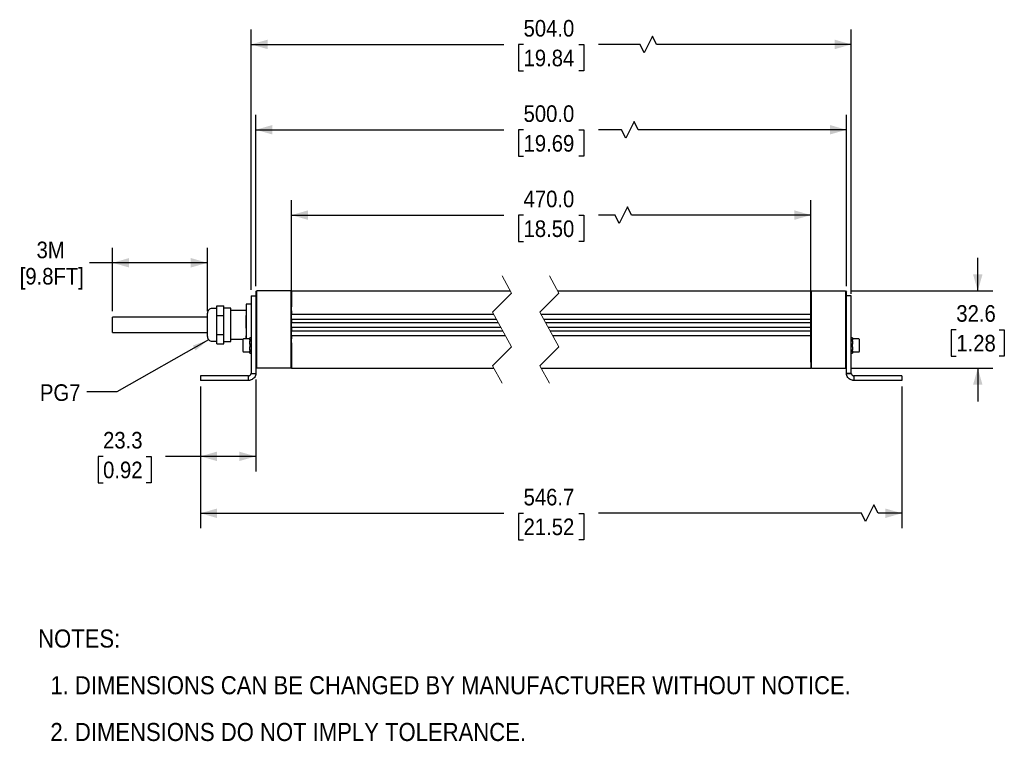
# Model space of a CAD drawing. Header units: millimetres. Extents: x 11 to 864, y 0 to 548.
# Tile 1 of 4: x 11 to 426, y 23 to 328. Entities that reach past the tile are written whole.
import ezdxf

# ---------------------------------------------------------------- set-up
doc = ezdxf.new("R2010")
doc.units = ezdxf.units.MM
doc.header["$LTSCALE"] = 2
doc.linetypes.add('SLD-Dashed', pattern=[5.08, 2.54, 2.54])
doc.linetypes.add('SLD-Solid', pattern=[0])
doc.layers.add('DIMENSIONS', color=140, linetype='SLD-Solid', lineweight=25)
doc.layers.add('TEXT', color=140, linetype='SLD-Solid', lineweight=25)
doc.styles.add('SLDTEXTSTYLE0', font='GOTHIC.TTF', dxfattribs={"width": 0.913})
doc.styles.get("Standard").update_dxf_attribs({"font": 'GOTHIC.TTF'})
doc.dimstyles.new('SLDDIMSTYLE0', dxfattribs={"dimtxt": 7, "dimasz": 7, "dimexe": 0, "dimexo": 0.0625, "dimgap": 1.75, "dimtad": 0, "dimtih": 1, "dimtoh": 1, "dimdec": 1, "dimrnd": 1e-09, "dimzin": 4, "dimdsep": 46, "dimtxsty": 'SLDTEXTSTYLE0', "dimsah": 1, "dimcen": 0.09, "dimadec": 0, "dimazin": 1, "dimtfac": 1, "dimtdec": 1, "dimtofl": 0, "dimtmove": 0, "dimatfit": 3, "dimfxl": 0, "dimfrac": 2, "dimtolj": 1, "dimtzin": 12, "dimarcsym": 0})
doc.dimstyles.new('SLDDIMSTYLE1', dxfattribs={"dimtxt": 7, "dimasz": 7, "dimexe": 0, "dimexo": 0.0625, "dimgap": 1.75, "dimtad": 0, "dimtih": 1, "dimtoh": 1, "dimdec": 1, "dimrnd": 1e-09, "dimzin": 12, "dimdsep": 46, "dimtxsty": 'SLDTEXTSTYLE0', "dimsah": 1, "dimcen": 0.09, "dimadec": 0, "dimazin": 3, "dimtfac": 1, "dimtdec": 1, "dimtofl": 0, "dimtmove": 0, "dimatfit": 3, "dimfxl": 0, "dimfrac": 2, "dimtolj": 1, "dimtzin": 12, "dimarcsym": 0})
doc.dimstyles.new('SLDDIMSTYLE2', dxfattribs={"dimtxt": 7, "dimasz": 7, "dimexe": 0, "dimexo": 0.0625, "dimgap": 1.75, "dimtad": 0, "dimtih": 1, "dimtoh": 1, "dimdec": 1, "dimrnd": 1e-09, "dimzin": 12, "dimdsep": 46, "dimtxsty": 'SLDTEXTSTYLE0', "dimsah": 1, "dimcen": 0.09, "dimadec": 0, "dimazin": 3, "dimtfac": 1, "dimtdec": 1, "dimtmove": 0, "dimatfit": 0, "dimfxl": 0, "dimfrac": 2, "dimtolj": 1, "dimtzin": 12, "dimarcsym": 0})
doc.dimstyles.new('SLDDIMSTYLE3', dxfattribs={"dimtxt": 0.18, "dimasz": 7, "dimexe": 0, "dimexo": 0.0625, "dimgap": 0, "dimtad": 0, "dimtih": 1, "dimtoh": 1, "dimdec": 0, "dimrnd": 1e-09, "dimzin": 0, "dimdsep": 46, "dimtxsty": 'Standard', "dimsah": 1, "dimcen": 0.09, "dimadec": 0, "dimazin": 0, "dimtfac": 7, "dimtdec": 0, "dimtofl": 0, "dimtmove": 0, "dimatfit": 3, "dimfxl": 0, "dimfrac": 2, "dimtolj": 1, "dimtzin": 0, "dimarcsym": 0})

# ---------------------------------------------------------------- blocks, each defined once
blk = doc.blocks.new('SW_NOTE_0_2')
at = {"layer": 'TEXT', "color": 0, "char_height": 7.62, "attachment_point": 1, "style": 'SLDTEXTSTYLE0'}
for s, insert in [('NOTES:', (0, 9.73)), ('  1. DIMENSIONS CAN BE CHANGED BY MANUFACTURER WITHOUT NOTICE.', (0, -9.97)), ('  2. DIMENSIONS DO NOT IMPLY TOLERANCE.', (0, -29.68))]:
    blk.add_mtext(s, dxfattribs=dict(at, insert=insert))
blk = doc.blocks.new('_D')
at = {"layer": 'DIMENSIONS'}
for p, q in [((125.3, 183.4), (125.3, 251.79)), ((344.42, 183.4), (344.42, 251.79)), ((125.3, 245.44), (214.95, 245.44)), ((223.22, 245.38), (221.09, 245.38)), ((221.09, 245.38), (221.09, 234.27)), ((246.49, 245.38), (248.63, 245.38)), ((248.63, 245.38), (248.63, 234.27)), ((261.79, 245.44), (254.77, 245.44)), ((263.54, 241.94), (261.79, 245.44)), ((267.04, 248.94), (263.54, 241.94)), ((268.79, 245.44), (267.04, 248.94)), ((344.42, 245.44), (268.79, 245.44)), ((221.09, 234.27), (223.22, 234.27)), ((248.63, 234.27), (246.49, 234.27))]:
    blk.add_line(p, q, dxfattribs=at)
for points in [[(125.3, 245.44), (132.3, 243.44), (132.3, 247.44)], [(344.42, 245.44), (337.42, 247.44), (337.42, 243.44)]]:
    blk.add_solid(points, dxfattribs=at)
at = {"layer": 'DIMENSIONS', "char_height": 7, "attachment_point": 1, "style": 'SLDTEXTSTYLE0'}
for s, insert in [('470.0', (223.22, 255.75)), ('18.50', (223.22, 243.21))]:
    blk.add_mtext(s, dxfattribs=dict(at, insert=insert))
blk = doc.blocks.new('_D_1')
at = {"layer": 'DIMENSIONS'}
for p, q in [((110.3, 215.48), (110.3, 287.79)), ((359.42, 215.48), (359.42, 287.79)), ((269.81, 284.94), (266.31, 277.94)), ((271.56, 281.44), (269.81, 284.94)), ((110.3, 281.44), (214.95, 281.44)), ((223.22, 281.38), (221.09, 281.38)), ((221.09, 281.38), (221.09, 270.27)), ((246.49, 281.38), (248.63, 281.38)), ((248.63, 281.38), (248.63, 270.27)), ((264.56, 281.44), (254.77, 281.44)), ((266.31, 277.94), (264.56, 281.44)), ((359.42, 281.44), (271.56, 281.44)), ((221.09, 270.27), (223.22, 270.27)), ((248.63, 270.27), (246.49, 270.27))]:
    blk.add_line(p, q, dxfattribs=at)
for points in [[(110.3, 281.44), (117.3, 279.44), (117.3, 283.44)], [(359.42, 281.44), (352.42, 283.44), (352.42, 279.44)]]:
    blk.add_solid(points, dxfattribs=at)
at = {"layer": 'DIMENSIONS', "char_height": 7, "attachment_point": 1, "style": 'SLDTEXTSTYLE0'}
for s, insert in [('500.0', (223.22, 291.75)), ('19.69', (223.22, 279.21))]:
    blk.add_mtext(s, dxfattribs=dict(at, insert=insert))
blk = doc.blocks.new('_D_2')
at = {"layer": 'DIMENSIONS'}
for p, q in [((110.3, 176.16), (110.3, 137.34)), ((86.96, 173.16), (86.96, 137.34)), ((45.91, 143.63), (43.78, 143.63)), ((43.78, 143.63), (43.78, 132.52)), ((64.02, 143.63), (66.15, 143.63)), ((66.15, 143.63), (66.15, 132.52)), ((86.96, 143.69), (72.29, 143.69)), ((110.3, 143.69), (86.96, 143.69)), ((43.78, 132.52), (45.91, 132.52)), ((66.15, 132.52), (64.02, 132.52))]:
    blk.add_line(p, q, dxfattribs=at)
for points in [[(86.96, 143.69), (93.96, 141.69), (93.96, 145.69)], [(110.3, 143.69), (103.3, 145.69), (103.3, 141.69)]]:
    blk.add_solid(points, dxfattribs=at)
at = {"layer": 'DIMENSIONS', "char_height": 7, "attachment_point": 1, "style": 'SLDTEXTSTYLE0'}
for s, insert in [('23.3', (45.91, 154)), ('0.92', (45.91, 141.46))]:
    blk.add_mtext(s, dxfattribs=dict(at, insert=insert))
blk = doc.blocks.new('_D_3')
at = {"layer": 'DIMENSIONS'}
for p, q in [((414.75, 213.44), (414.75, 227.44)), ((361.46, 213.44), (421.1, 213.44)), ((405.7, 197.1), (403.57, 197.1)), ((403.57, 197.1), (403.57, 185.98)), ((423.8, 197.1), (425.93, 197.1)), ((425.93, 197.1), (425.93, 185.98)), ((403.57, 185.98), (405.7, 185.98)), ((425.93, 185.98), (423.8, 185.98)), ((361.46, 180.86), (421.1, 180.86)), ((414.75, 180.86), (414.75, 166.86))]:
    blk.add_line(p, q, dxfattribs=at)
for points in [[(414.75, 213.44), (416.75, 220.44), (412.75, 220.44)], [(414.75, 180.86), (412.75, 173.86), (416.75, 173.86)]]:
    blk.add_solid(points, dxfattribs=at)
at = {"layer": 'DIMENSIONS', "char_height": 7, "attachment_point": 1, "style": 'SLDTEXTSTYLE0'}
for s, insert in [('32.6', (405.7, 207.46)), ('1.28', (405.7, 194.93))]:
    blk.add_mtext(s, dxfattribs=dict(at, insert=insert))
blk = doc.blocks.new('_D_4')
at = {"layer": 'DIMENSIONS'}
for p, q in [((108.3, 213.98), (108.3, 323.79)), ((277.59, 320.94), (274.09, 313.94)), ((279.34, 317.44), (277.59, 320.94)), ((361.42, 212.24), (361.42, 323.79)), ((108.3, 317.44), (214.95, 317.44)), ((223.22, 317.38), (221.09, 317.38)), ((221.09, 317.38), (221.09, 306.27)), ((246.49, 317.38), (248.63, 317.38)), ((248.63, 317.38), (248.63, 306.27)), ((272.34, 317.44), (254.77, 317.44)), ((274.09, 313.94), (272.34, 317.44)), ((361.42, 317.44), (279.34, 317.44)), ((221.09, 306.27), (223.22, 306.27)), ((248.63, 306.27), (246.49, 306.27))]:
    blk.add_line(p, q, dxfattribs=at)
for points in [[(108.3, 317.44), (115.3, 315.44), (115.3, 319.44)], [(361.42, 317.44), (354.42, 319.44), (354.42, 315.44)]]:
    blk.add_solid(points, dxfattribs=at)
at = {"layer": 'DIMENSIONS', "char_height": 7, "attachment_point": 1, "style": 'SLDTEXTSTYLE0'}
for s, insert in [('504.0', (223.22, 327.75)), ('19.84', (223.22, 315.21))]:
    blk.add_mtext(s, dxfattribs=dict(at, insert=insert))
blk = doc.blocks.new('_D_5')
at = {"layer": 'DIMENSIONS'}
for p, q in [((49.9, 204.89), (49.9, 231.68)), ((89.9, 204.89), (89.9, 231.68)), ((49.9, 225.33), (40.15, 225.33)), ((89.9, 225.33), (49.9, 225.33))]:
    blk.add_line(p, q, dxfattribs=at)
for points in [[(49.9, 225.33), (56.9, 223.33), (56.9, 227.33)], [(89.9, 225.33), (82.9, 227.33), (82.9, 223.33)]]:
    blk.add_solid(points, dxfattribs=at)
at = {"layer": 'DIMENSIONS', "char_height": 7, "attachment_point": 1, "style": 'SLDTEXTSTYLE0'}
for s, insert in [('3M', (17.86, 234.27)), ('[9.8FT]', (10.75, 223.16))]:
    blk.add_mtext(s, dxfattribs=dict(at, insert=insert))
blk = doc.blocks.new('_D_6')
at = {"layer": 'DIMENSIONS'}
for p, q in [((86.96, 173.16), (86.96, 113.34)), ((382.75, 173.16), (382.75, 113.34)), ((370.96, 123.19), (367.46, 116.19)), ((372.71, 119.69), (370.96, 123.19)), ((86.96, 119.69), (214.95, 119.69)), ((223.22, 119.63), (221.09, 119.63)), ((221.09, 119.63), (221.09, 108.52)), ((246.49, 119.63), (248.63, 119.63)), ((248.63, 119.63), (248.63, 108.52)), ((365.71, 119.69), (254.77, 119.69)), ((367.46, 116.19), (365.71, 119.69)), ((382.75, 119.69), (372.71, 119.69)), ((221.09, 108.52), (223.22, 108.52)), ((248.63, 108.52), (246.49, 108.52))]:
    blk.add_line(p, q, dxfattribs=at)
for points in [[(86.96, 119.69), (93.96, 117.69), (93.96, 121.69)], [(382.75, 119.69), (375.75, 121.69), (375.75, 117.69)]]:
    blk.add_solid(points, dxfattribs=at)
at = {"layer": 'DIMENSIONS', "char_height": 7, "attachment_point": 1, "style": 'SLDTEXTSTYLE0'}
for s, insert in [('546.7', (223.22, 130)), ('21.52', (223.22, 117.46))]:
    blk.add_mtext(s, dxfattribs=dict(at, insert=insert))

msp = doc.modelspace()

# ---------------------------------------------------------------- linework, layer by layer
at = {"color": 7, "linetype": 'SLD-Dashed', "lineweight": 18}
for p, q in [((214.13, 219.79), (218.13, 212.47)), ((234.13, 219.79), (238.13, 212.47)), ((218.13, 212.47), (210.13, 204.47)), ((238.13, 212.47), (230.13, 204.47)), ((210.13, 204.47), (218.13, 189.83)), ((230.13, 204.47), (238.13, 189.83)), ((218.13, 189.83), (210.13, 181.83)), ((238.13, 189.83), (230.13, 181.83)), ((210.13, 181.83), (214.13, 174.51)), ((230.13, 181.83), (234.13, 174.51))]:
    msp.add_line(p, q, dxfattribs=at)
for p, q in [((110.3, 212.94), (110.8, 213.44)), ((110.3, 212.94), (110.3, 212.74)), ((110.3, 212.74), (110.3, 212.5)), ((110.3, 212.5), (110.3, 211.52)), ((110.8, 212.74), (110.8, 213.44)), ((125.1, 213.44), (110.8, 213.44)), ((110.8, 212.5), (110.8, 212.74)), ((110.8, 211.66), (110.8, 212.5)), ((125.1, 213.44), (125.1, 212.74)), ((125.3, 213.24), (125.1, 213.44)), ((125.1, 212.74), (125.1, 212.5)), ((125.1, 212.5), (125.1, 211.66)), ((125.3, 213.44), (217.61, 213.44)), ((125.3, 213.44), (125.3, 212.74)), ((125.3, 212.74), (125.3, 212.11)), ((125.3, 212.11), (125.3, 212.03)), ((125.3, 212.03), (125.3, 207.04)), ((237.61, 213.44), (344.42, 213.44)), ((344.42, 213.44), (344.42, 212.74)), ((344.42, 213.24), (344.62, 213.44)), ((344.42, 212.74), (344.42, 212.11)), ((344.42, 212.03), (344.42, 212.11)), ((344.42, 212.03), (344.42, 207.04)), ((344.62, 212.74), (344.62, 213.44)), ((344.62, 213.44), (358.92, 213.44)), ((344.62, 212.5), (344.62, 212.74)), ((344.62, 211.66), (344.62, 212.5)), ((358.92, 213.44), (358.92, 212.74)), ((358.92, 213.44), (359.42, 212.94)), ((358.92, 212.74), (358.92, 212.5)), ((358.92, 212.5), (358.92, 211.66)), ((359.42, 212.74), (359.42, 212.94)), ((359.42, 212.5), (359.42, 212.74)), ((359.42, 211.52), (359.42, 212.5)), ((106.3, 207.88), (106.3, 205.85)), ((108.29, 207.89), (106.31, 207.89)), ((108.3, 211.44), (110.3, 211.44)), ((108.3, 211.44), (108.3, 209.7)), ((108.3, 209.7), (108.3, 198.14)), ((110.3, 211.52), (110.3, 206.19)), ((110.8, 206.33), (110.8, 211.66)), ((125.1, 211.66), (125.1, 206.33)), ((344.62, 206.33), (344.62, 211.66)), ((358.92, 211.66), (358.92, 206.33)), ((359.42, 206.19), (359.42, 211.52)), ((361.42, 211.44), (359.42, 211.44)), ((361.42, 209.7), (361.42, 211.44)), ((361.42, 198.14), (361.42, 209.7)), ((89.9, 194.22), (89.9, 204.08)), ((93.9, 206.08), (91.9, 206.08)), ((93.9, 205.15), (93.9, 207.15)), ((93.9, 207.15), (96.8, 207.15)), ((93.9, 203.15), (93.9, 205.15)), ((96.8, 205.65), (96.8, 207.15)), ((99.8, 206.15), (96.8, 206.15)), ((96.8, 204.65), (96.8, 205.65)), ((96.8, 203.15), (96.8, 204.65)), ((99.8, 199.15), (99.8, 206.15)), ((106.3, 205.15), (99.8, 205.15)), ((106.3, 205.85), (106.3, 203.16)), ((110.3, 206.19), (110.3, 205.95)), ((110.3, 205.95), (110.3, 198.22)), ((110.8, 206.13), (110.8, 206.33)), ((110.8, 181.11), (110.8, 206.13)), ((125.1, 206.33), (125.1, 206.13)), ((125.1, 206.13), (125.1, 181.11)), ((125.3, 207.04), (125.3, 206.78)), ((125.3, 206.78), (125.3, 206.75)), ((125.3, 206.28), (125.3, 206.75)), ((125.3, 206.06), (125.3, 206.28)), ((125.3, 204.84), (125.3, 206.06)), ((125.3, 205), (125.3, 204.82)), ((125.3, 205), (125.3, 205)), ((125.3, 204.82), (125.3, 203.93)), ((125.3, 203.93), (125.3, 203.65)), ((125.3, 203.62), (210.6, 203.62)), ((125.3, 201.59), (125.3, 203.62)), ((230.6, 203.62), (344.42, 203.62)), ((344.42, 207.04), (344.42, 206.78)), ((344.42, 206.75), (344.42, 206.78)), ((344.42, 206.75), (344.42, 206.28)), ((344.42, 206.28), (344.42, 206.06)), ((344.42, 206.06), (344.42, 204.84)), ((344.42, 205), (344.42, 204.82)), ((344.42, 205), (344.42, 205)), ((344.42, 204.82), (344.42, 203.93)), ((344.42, 203.93), (344.42, 203.65)), ((344.42, 203.62), (344.42, 201.59)), ((344.62, 206.13), (344.62, 206.33)), ((344.62, 181.11), (344.62, 206.13)), ((358.92, 206.33), (358.92, 206.13)), ((358.92, 206.13), (358.92, 181.11)), ((359.42, 205.95), (359.42, 206.19)), ((359.42, 198.14), (359.42, 205.95)), ((89.9, 202.35), (49.9, 202.35)), ((49.9, 199.15), (49.9, 202.35)), ((93.9, 199.15), (93.9, 203.15)), ((93.9, 203.15), (96.8, 203.15)), ((96.8, 200.15), (96.8, 203.15)), ((96.8, 198.15), (96.8, 200.15)), ((106.3, 203.16), (106.3, 197.74)), ((106.31, 197.73), (106.31, 203.16)), ((108.29, 203.16), (108.29, 197.73)), ((125.3, 201.62), (211.69, 201.62)), ((125.3, 201.62), (125.3, 201.4)), ((125.3, 201.4), (125.3, 200.42)), ((125.3, 200.42), (125.3, 200.16)), ((125.3, 200.15), (212.49, 200.15)), ((125.3, 198.15), (125.3, 200.15)), ((231.69, 201.62), (344.42, 201.62)), ((232.49, 200.15), (344.42, 200.15)), ((344.42, 201.62), (344.42, 201.4)), ((344.42, 201.4), (344.42, 200.42)), ((344.42, 200.42), (344.42, 200.16)), ((344.42, 200.15), (344.42, 198.15)), ((49.9, 195.95), (49.9, 199.15)), ((49.9, 195.95), (89.9, 195.95)), ((93.9, 195.15), (93.9, 199.15)), ((93.9, 195.15), (96.8, 195.15)), ((93.9, 193.15), (93.9, 195.15)), ((96.8, 195.15), (96.8, 198.15)), ((96.8, 193.65), (96.8, 195.15)), ((99.8, 192.15), (99.8, 199.15)), ((106.3, 197.74), (106.3, 194.5)), ((108.3, 198.14), (108.3, 196.47)), ((108.3, 196.47), (108.3, 184.96)), ((110.3, 198.22), (110.3, 198.14)), ((110.3, 198.14), (110.3, 196.47)), ((110.3, 196.47), (110.3, 184.96)), ((125.3, 198.15), (213.59, 198.15)), ((125.3, 198.14), (125.3, 197.88)), ((125.3, 197.88), (125.3, 196.9)), ((125.3, 196.9), (125.3, 196.68)), ((125.3, 194.79), (125.3, 196.79)), ((125.3, 196.68), (214.39, 196.68)), ((233.59, 198.15), (344.42, 198.15)), ((234.39, 196.68), (344.42, 196.68)), ((344.42, 198.14), (344.42, 197.88)), ((344.42, 197.88), (344.42, 196.9)), ((344.42, 196.9), (344.42, 196.68)), ((344.42, 196.79), (344.42, 194.79)), ((359.42, 198.14), (359.42, 198.22)), ((359.42, 196.47), (359.42, 198.14)), ((359.42, 184.96), (359.42, 196.47)), ((361.42, 196.47), (361.42, 198.14)), ((361.42, 184.96), (361.42, 196.47)), ((91.9, 192.22), (93.9, 192.22)), ((93.9, 191.15), (93.9, 193.15)), ((93.9, 191.15), (96.8, 191.15)), ((96.8, 192.65), (96.8, 193.65)), ((96.8, 191.15), (96.8, 192.65)), ((96.8, 192.15), (99.8, 192.15)), ((99.8, 193.15), (104.95, 193.15)), ((104.85, 192.92), (104.85, 188.02)), ((107.85, 193.22), (105.15, 193.22)), ((106.3, 194.5), (106.3, 193.22)), ((106.31, 193.22), (106.31, 194.5)), ((108.3, 193.66), (107.85, 193.66)), ((107.85, 193.17), (107.85, 193.66)), ((107.85, 193.17), (108.3, 193.17)), ((107.85, 192.76), (107.85, 193.17)), ((107.85, 192.76), (107.85, 192.28)), ((108.3, 192.28), (107.85, 192.28)), ((107.85, 191.11), (107.85, 192.28)), ((107.85, 191.11), (108.3, 191.11)), ((107.85, 191.01), (107.85, 191.11)), ((108.29, 194.5), (108.29, 193.66)), ((125.3, 194.68), (215.49, 194.68)), ((125.3, 194.65), (125.3, 194.37)), ((125.3, 194.37), (125.3, 193.48)), ((125.3, 193.48), (125.3, 193.31)), ((125.3, 193.31), (125.3, 193.3)), ((125.3, 191.57), (125.3, 193.3)), ((125.3, 191.59), (125.3, 191.57)), ((125.3, 191.57), (125.3, 191.28)), ((125.3, 191.28), (125.3, 181.11)), ((235.49, 194.68), (344.42, 194.68)), ((344.42, 194.65), (344.42, 194.37)), ((344.42, 194.37), (344.42, 193.48)), ((344.42, 193.48), (344.42, 193.31)), ((344.42, 193.3), (344.42, 193.31)), ((344.42, 193.31), (344.42, 191.74)), ((344.42, 191.57), (344.42, 191.59)), ((344.42, 191.57), (344.42, 191.28)), ((344.42, 191.28), (344.42, 181.11)), ((361.87, 193.66), (361.42, 193.66)), ((361.42, 193.17), (361.87, 193.17)), ((361.87, 192.28), (361.42, 192.28)), ((361.42, 191.11), (361.87, 191.11)), ((361.87, 193.66), (361.87, 193.17)), ((364.57, 193.22), (361.87, 193.22)), ((361.87, 193.17), (361.87, 192.76)), ((361.87, 192.28), (361.87, 192.76)), ((361.87, 192.28), (361.87, 191.11)), ((361.87, 191.11), (361.87, 191.01)), ((364.87, 190.47), (364.87, 192.92)), ((105.15, 187.72), (107.85, 187.72)), ((107.85, 190.96), (107.85, 189.98)), ((107.85, 189.84), (107.85, 189.94)), ((108.3, 189.84), (107.85, 189.84)), ((107.85, 188.67), (107.85, 189.84)), ((107.85, 188.67), (108.3, 188.67)), ((107.85, 188.67), (107.85, 188.19)), ((107.85, 187.77), (107.85, 188.19)), ((108.3, 187.77), (107.85, 187.77)), ((107.85, 187.28), (107.85, 187.77)), ((107.85, 187.28), (108.3, 187.28)), ((361.87, 189.84), (361.42, 189.84)), ((361.42, 188.67), (361.87, 188.67)), ((361.87, 187.77), (361.42, 187.77)), ((361.42, 187.28), (361.87, 187.28)), ((361.87, 190.47), (361.87, 190.96)), ((361.87, 189.98), (361.87, 190.47)), ((361.87, 189.94), (361.87, 189.84)), ((361.87, 189.84), (361.87, 188.67)), ((361.87, 188.19), (361.87, 188.67)), ((361.87, 188.19), (361.87, 187.77)), ((361.87, 187.77), (361.87, 187.28)), ((361.87, 187.72), (364.57, 187.72)), ((364.87, 188.02), (364.87, 190.47)), ((108.3, 184.96), (108.3, 180.26)), ((110.3, 184.96), (110.3, 180.26)), ((359.42, 180.26), (359.42, 184.96)), ((361.42, 180.26), (361.42, 184.96)), ((108.3, 180.26), (108.3, 179.75)), ((108.3, 179.75), (108.3, 178.7)), ((108.3, 178.7), (110.3, 178.69)), ((108.3, 178.7), (110.3, 178.7)), ((110.8, 180.86), (110.3, 181.36)), ((110.3, 180.26), (110.3, 179.75)), ((110.3, 179.75), (110.3, 178.7)), ((110.8, 180.86), (110.8, 181.11)), ((125.1, 180.86), (110.8, 180.86)), ((125.1, 181.11), (125.1, 180.86)), ((125.3, 181.06), (125.1, 180.86)), ((125.3, 181.11), (125.3, 180.86)), ((125.3, 180.86), (210.66, 180.86)), ((230.66, 180.86), (344.42, 180.86)), ((344.42, 181.11), (344.42, 180.86)), ((344.42, 181.06), (344.62, 180.86)), ((344.62, 180.86), (344.62, 181.11)), ((344.62, 180.86), (358.92, 180.86)), ((358.92, 180.86), (359.42, 181.36)), ((358.92, 181.11), (358.92, 180.86)), ((359.42, 179.75), (359.42, 180.26)), ((359.42, 178.7), (359.42, 179.75)), ((361.42, 178.7), (359.42, 178.69)), ((359.42, 178.7), (361.42, 178.7)), ((359.42, 178.69), (359.42, 178.7)), ((361.42, 179.75), (361.42, 180.26)), ((361.42, 178.7), (361.42, 179.75)), ((361.42, 178.7), (361.42, 178.7)), ((86.96, 177.7), (86.96, 175.7)), ((89.81, 177.7), (86.96, 177.7)), ((89.81, 175.7), (86.96, 175.7)), ((107.14, 177.7), (89.81, 177.7)), ((107.14, 175.7), (89.81, 175.7)), ((107.3, 177.7), (107.14, 177.7)), ((107.3, 175.7), (107.14, 175.7)), ((107.3, 176.82), (107.3, 177.7)), ((107.3, 175.7), (107.3, 176.82)), ((362.57, 177.7), (362.42, 177.7)), ((362.42, 177.7), (362.42, 176.82)), ((362.42, 176.82), (362.42, 175.7)), ((362.57, 175.7), (362.42, 175.7)), ((379.9, 177.7), (362.57, 177.7)), ((379.9, 175.7), (362.57, 175.7)), ((382.75, 177.7), (379.9, 177.7)), ((382.75, 175.7), (379.9, 175.7)), ((382.75, 177.7), (382.75, 175.7))]:
    msp.add_line(p, q)
for centre, radius, start, end in [((106.31, 207.88), 0.00999, 89.9271, 180.0836), ((108.29, 207.88), 0.00999, 359.9164, 90.0729), ((91.9, 204.08), 2, 89.9992, 180.0011), ((91.9, 194.22), 2, 179.9989, 270.0008), ((105.15, 192.92), 0.3, 90.0032, 179.9987), ((364.57, 192.92), 0.3, 0.0062, 89.9976), ((105.15, 188.02), 0.3, 180.0014, 269.9968), ((364.57, 188.02), 0.3, 270.0024, 359.9938)]:
    msp.add_arc(centre, radius, start, end)
for points, knots in [([(107.51, 177.73), (107.59, 177.75), (107.72, 177.79), (107.9, 177.9), (108.03, 178.02), (108.15, 178.17), (108.24, 178.34), (108.27, 178.47), (108.28, 178.54)], [0, 0, 0, 0, 0.200015, 0.354413, 0.513201, 0.66663, 0.813938, 1, 1, 1, 1]), ([(108.28, 178.54), (108.28, 178.55), (108.29, 178.57), (108.29, 178.61), (108.3, 178.65), (108.3, 178.68), (108.3, 178.7)], [0, 0, 0, 0, 0.209538, 0.427164, 0.698837, 1, 1, 1, 1]), ([(108.3, 178.7), (108.3, 178.7), (108.3, 178.7), (108.3, 178.7), (108.3, 178.7)], [0, 0, 0, 0, 0.560143, 1, 1, 1, 1]), ([(110.3, 178.69), (110.29, 178.62), (110.29, 178.51), (110.28, 178.37), (110.27, 178.28), (110.26, 178.23), (110.26, 178.21)], [0, 0, 0, 0, 0.43375, 0.692012, 0.883095, 1, 1, 1, 1]), ([(110.3, 178.7), (110.3, 178.7), (110.3, 178.69), (110.3, 178.69), (110.3, 178.69)], [0, 0, 0, 0, 0.560011, 1, 1, 1, 1]), ([(359.46, 178.21), (359.45, 178.24), (359.44, 178.31), (359.43, 178.43), (359.42, 178.55), (359.42, 178.64), (359.42, 178.69)], [0, 0, 0, 0, 0.2122794, 0.4419521, 0.7185986, 1, 1, 1, 1]), ([(361.42, 178.7), (361.42, 178.67), (361.42, 178.64), (361.42, 178.59), (361.43, 178.56), (361.43, 178.55), (361.43, 178.54)], [0, 0, 0, 0, 0.441673, 0.687779, 0.878982, 1, 1, 1, 1]), ([(361.43, 178.54), (361.45, 178.47), (361.48, 178.34), (361.57, 178.16), (361.68, 178.02), (361.82, 177.89), (362, 177.79), (362.13, 177.75), (362.2, 177.73)], [0, 0, 0, 0, 0.188764, 0.337255, 0.491939, 0.650987, 0.805394, 1, 1, 1, 1]), ([(107.3, 177.7), (107.32, 177.7), (107.36, 177.7), (107.43, 177.71), (107.47, 177.72), (107.5, 177.72), (107.51, 177.73)], [0, 0, 0, 0, 0.332311, 0.616446, 0.84838, 1, 1, 1, 1]), ([(107.94, 175.77), (107.89, 175.76), (107.79, 175.74), (107.64, 175.72), (107.47, 175.71), (107.36, 175.7), (107.3, 175.7)], [0, 0, 0, 0, 0.229307, 0.459421, 0.726396, 1, 1, 1, 1]), ([(110.26, 178.21), (110.19, 177.94), (110.04, 177.36), (109.51, 176.61), (108.78, 176.03), (108.21, 175.86), (107.94, 175.77)], [0, 0, 0, 0, 0.2363591, 0.4990693, 0.7600336, 1, 1, 1, 1]), ([(361.78, 175.77), (361.5, 175.86), (360.92, 176.04), (360.2, 176.62), (359.67, 177.37), (359.53, 177.94), (359.46, 178.21)], [0, 0, 0, 0, 0.2420348, 0.5056108, 0.7656647, 1, 1, 1, 1]), ([(362.42, 175.7), (362.33, 175.71), (362.18, 175.71), (362, 175.73), (361.87, 175.75), (361.8, 175.77), (361.78, 175.77)], [0, 0, 0, 0, 0.419807, 0.67344, 0.870074, 1, 1, 1, 1]), ([(362.2, 177.73), (362.22, 177.72), (362.26, 177.72), (362.32, 177.71), (362.37, 177.7), (362.4, 177.7), (362.42, 177.7)], [0, 0, 0, 0, 0.268561, 0.540373, 0.804934, 1, 1, 1, 1])]:
    msp.add_open_spline(points, degree=3, knots=knots)

# ---------------------------------------------------------------- block references
at = {"layer": 'TEXT'}
msp.add_blockref('SW_NOTE_0_2', (18.52, 60.93), dxfattribs=at)

# ---------------------------------------------------------------- texts
at = {"layer": 'TEXT', "insert": (19.27, 174.08), "char_height": 7, "attachment_point": 1, "style": 'SLDTEXTSTYLE0'}
msp.add_mtext('PG7', dxfattribs=at)

# ---------------------------------------------------------------- dimensions: what is measured, and where the dimension line sits
at = {"layer": 'DIMENSIONS'}
for base, p1, p2, text, dimstyle, picture, middle in [((361.42, 317.44), (108.3, 211.44), (361.42, 209.7), '504.0', 'SLDDIMSTYLE0', '_D_4', (234.86, 317.44)), ((359.42, 281.44), (110.3, 212.94), (359.42, 212.94), '500.0', 'SLDDIMSTYLE0', '_D_1', (234.86, 281.44)), ((344.42, 245.44), (125.3, 180.86), (344.42, 180.86), '470.0', 'SLDDIMSTYLE0', '_D', (234.86, 245.44)), ((49.9, 225.33), (89.9, 202.35), (49.9, 202.35), '3M\\P[9.8FT]', 'SLDDIMSTYLE1', '_D_5', (24.74, 225.33)), ((86.96, 119.69), (382.75, 175.7), (86.96, 175.7), '546.7', 'SLDDIMSTYLE1', '_D_6', (234.86, 119.69))]:
    dim = msp.add_linear_dim(base=base, p1=p1, p2=p2, text=text, dimstyle=dimstyle, dxfattribs=at)
    dim.commit()
    dim.dimension.update_dxf_attribs({"geometry": picture, "text_midpoint": middle, "dimtype": 160})
dim = msp.add_linear_dim(base=(414.75, 180.86), p1=(358.92, 213.44), p2=(358.92, 180.86), angle=90, dimstyle='SLDDIMSTYLE2', dxfattribs=at)
dim.commit()
dim.dimension.update_dxf_attribs({"geometry": '_D_3', "text_midpoint": (414.75, 197.15), "dimtype": 160})
dim = msp.add_linear_dim(base=(86.96, 143.69), p1=(110.3, 178.7), p2=(86.96, 175.7), dimstyle='SLDDIMSTYLE1', dxfattribs=at)
dim.commit()
dim.dimension.update_dxf_attribs({"geometry": '_D_2', "text_midpoint": (54.96, 143.69), "dimtype": 160})

# ---------------------------------------------------------------- leaders
at = {"layer": 'TEXT'}
msp.add_leader([(90.42, 192.87), (51.69, 170.89), (38.99, 170.89)], dimstyle='SLDDIMSTYLE3', dxfattribs=at)

doc.saveas('drawing.dxf')
